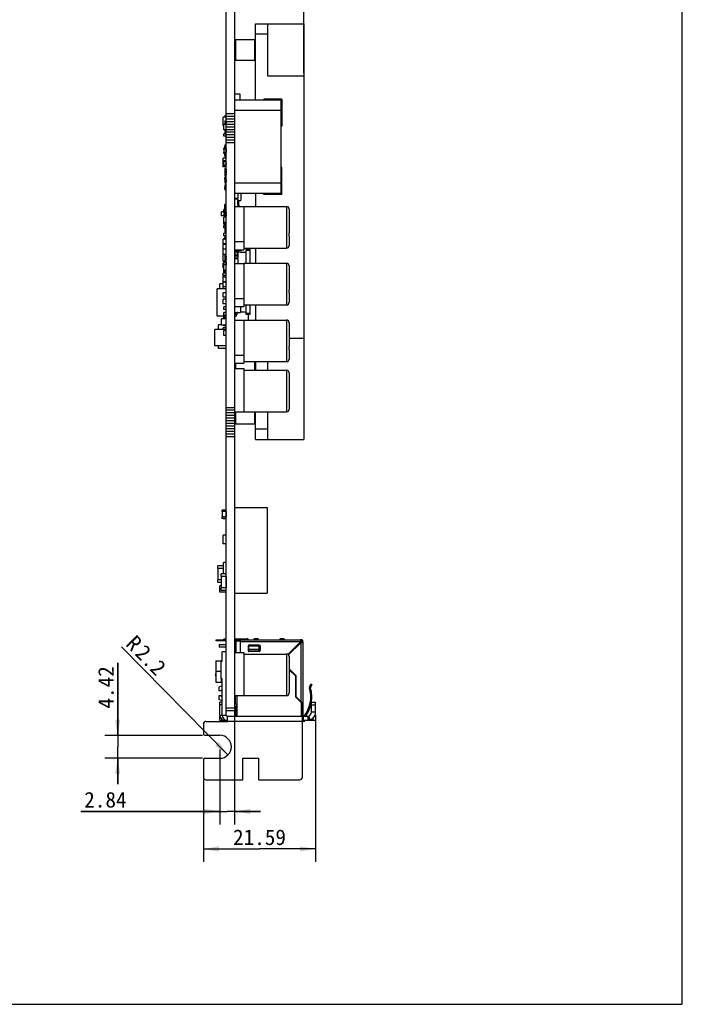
# Model space of a CAD drawing. Header units: millimetres. Extents: x 0 to 420, y 0 to 297.
# Tile 16 of 22: x 292 to 420, y 0 to 189. Entities that reach past the tile are written whole.
import ezdxf
from ezdxf.enums import TextEntityAlignment as Align

# ---------------------------------------------------------------- set-up
doc = ezdxf.new("R2010")
doc.units = ezdxf.units.MM
doc.header["$LTSCALE"] = 23.1
doc.layers.get('0').update_dxf_attribs({"linetype": 'CONTINUOUS'})
doc.layers.add('00_COMPONENTS', color=7, linetype='CONTINUOUS')
doc.layers.add('51__DRAFT_DIMS', color=7, linetype='CONTINUOUS')
doc.styles.get("Standard").update_dxf_attribs({"font": 'simfang.ttf'})
doc.dimstyles.new('DIMSTYLE_4', dxfattribs={"dimtxt": 3, "dimasz": 3, "dimexe": 2.5, "dimexo": 0.5, "dimgap": 0.75, "dimtad": 1, "dimdec": 1, "dimdsep": 46, "dimtxsty": 'STANDARD', "dimblk": '_FILLED', "dimblk1": '_FILLED', "dimblk2": '_FILLED', "dimcen": 0.09, "dimclrt": 3, "dimazin": 2, "dimtp": 0.1, "dimtm": 0.1, "dimtfac": 1, "dimtdec": 1, "dimtofl": 0, "dimtmove": 0, "dimatfit": 3, "dimldrblk": '_FILLED', "dimfxl": 1, "dimtolj": 1, "dimarcsym": 0})
doc.dimstyles.new('DIMSTYLE_5', dxfattribs={"dimtxt": 3, "dimasz": 3, "dimexe": 2.5, "dimexo": 0.5, "dimgap": 0.75, "dimtad": 1, "dimdsep": 46, "dimtxsty": 'STANDARD', "dimblk": '_FILLED', "dimblk1": '_FILLED', "dimblk2": '_FILLED', "dimcen": 0.09, "dimclrt": 3, "dimazin": 2, "dimtp": 0.2, "dimtm": 0.2, "dimtfac": 1, "dimtofl": 0, "dimtmove": 0, "dimatfit": 3, "dimldrblk": '_FILLED', "dimfxl": 1, "dimtolj": 1, "dimarcsym": 0})
doc.dimstyles.new('DIMSTYLE_6', dxfattribs={"dimtxt": 3, "dimasz": 3, "dimexe": 2.5, "dimexo": 0.5, "dimgap": 0.75, "dimtad": 1, "dimdsep": 46, "dimtxsty": 'STANDARD', "dimblk": '_FILLED', "dimblk1": '_FILLED', "dimblk2": '_FILLED', "dimcen": 0.09, "dimclrt": 3, "dimazin": 2, "dimtp": 0.1, "dimtm": 0.1, "dimtfac": 1, "dimtofl": 0, "dimtmove": 0, "dimatfit": 3, "dimldrblk": '_FILLED', "dimfxl": 1, "dimtolj": 1, "dimarcsym": 0})

# ---------------------------------------------------------------- blocks, each defined once
blk = doc.blocks.new('_FILLED')
at = {"color": 0, "linetype": 'ByBlock'}
blk.add_solid([(0, 0), (-1, 0.167), (-1, -0.167)], dxfattribs=at)
blk = doc.blocks.new('*D7')
at = {"layer": '51__DRAFT_DIMS', "color": 4}
blk.add_line((332.52, 47.98), (312.03, 68.76), dxfattribs=at)
at = {"layer": '51__DRAFT_DIMS', "color": 4, "xscale": 3, "yscale": 3, "zscale": 3, "rotation": 314.597061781}
blk.add_blockref('_FILLED', (332.52, 47.98), dxfattribs=at)
at = {"layer": '51__DRAFT_DIMS', "color": 3}
for s, p in [('R', (314.11, 67.72)), ('2.2', (318.75, 63.01))]:
    blk.add_text(s, height=3, rotation=-45.4029, dxfattribs=at).set_placement(p, align=Align.RIGHT)
blk = doc.blocks.new('*D8')
at = {"layer": '51__DRAFT_DIMS', "color": 4}
for p, q in [((349.39, 55.73), (349.39, 27.4)), ((327.8, 43.2), (327.8, 27.4)), ((327.8, 29.9), (338.6, 29.9)), ((349.39, 29.9), (338.6, 29.9))]:
    blk.add_line(p, q, dxfattribs=at)
at = {"layer": '51__DRAFT_DIMS', "color": 4, "xscale": 3, "yscale": 3, "zscale": 3, "rotation": 180}
blk.add_blockref('_FILLED', (327.8, 29.9), dxfattribs=at)
at = {"layer": '51__DRAFT_DIMS', "color": 4, "xscale": 3, "yscale": 3, "zscale": 3}
blk.add_blockref('_FILLED', (349.39, 29.9), dxfattribs=at)
at = {"layer": '51__DRAFT_DIMS', "color": 3}
blk.add_text('21.59', height=3, dxfattribs=at).set_placement((338.6, 30.65), align=Align.CENTER)
blk = doc.blocks.new('*D9')
at = {"layer": '51__DRAFT_DIMS', "color": 4}
for p, q in [((311.3, 51.76), (311.3, 65.72)), ((311.3, 65.72), (311.3, 49.55)), ((327.6, 51.76), (308.8, 51.76)), ((311.3, 42.34), (311.3, 49.55)), ((327.6, 47.34), (308.8, 47.34)), ((311.3, 47.34), (311.3, 42.34))]:
    blk.add_line(p, q, dxfattribs=at)
at = {"layer": '51__DRAFT_DIMS', "color": 4, "xscale": 3, "yscale": 3, "zscale": 3}
for p, rotation in [((311.3, 51.76), 270), ((311.3, 47.34), 90)]:
    blk.add_blockref('_FILLED', p, dxfattribs=dict(at, rotation=rotation))
at = {"layer": '51__DRAFT_DIMS', "color": 3}
blk.add_text('4.42', height=3, rotation=90, dxfattribs=at).set_placement((310.55, 56.9))
blk = doc.blocks.new('*D10')
at = {"layer": '51__DRAFT_DIMS', "color": 4}
for p, q in [((333.81, 56.53), (333.81, 34.62)), ((330.97, 49.05), (330.97, 34.62)), ((330.97, 37.12), (304.2, 37.12)), ((304.2, 37.12), (332.39, 37.12)), ((338.81, 37.12), (332.39, 37.12)), ((333.81, 37.12), (338.81, 37.12))]:
    blk.add_line(p, q, dxfattribs=at)
at = {"layer": '51__DRAFT_DIMS', "color": 4, "xscale": 3, "yscale": 3, "zscale": 3}
blk.add_blockref('_FILLED', (330.97, 37.12), dxfattribs=at)
at = {"layer": '51__DRAFT_DIMS', "color": 4, "xscale": 3, "yscale": 3, "zscale": 3, "rotation": 180}
blk.add_blockref('_FILLED', (333.81, 37.12), dxfattribs=at)
at = {"layer": '51__DRAFT_DIMS', "color": 3}
blk.add_text('2.84', height=3, dxfattribs=at).set_placement((313.02, 37.87), align=Align.RIGHT)
blk = doc.blocks.new('*D11')
at = {"layer": '51__DRAFT_DIMS', "color": 4}
for p, q in [((332.21, 224.18), (332.21, 238.06)), ((347.11, 179.19), (347.11, 238.06)), ((332.21, 235.56), (327.21, 235.56)), ((327.21, 235.56), (339.66, 235.56)), ((352.11, 235.56), (339.66, 235.56)), ((347.11, 235.56), (352.11, 235.56))]:
    blk.add_line(p, q, dxfattribs=at)
at = {"layer": '51__DRAFT_DIMS', "color": 4, "xscale": 3, "yscale": 3, "zscale": 3}
blk.add_blockref('_FILLED', (332.21, 235.56), dxfattribs=at)
at = {"layer": '51__DRAFT_DIMS', "color": 4, "xscale": 3, "yscale": 3, "zscale": 3, "rotation": 180}
blk.add_blockref('_FILLED', (347.11, 235.56), dxfattribs=at)
at = {"layer": '51__DRAFT_DIMS', "color": 3}
blk.add_text('14.9', height=3, dxfattribs=at).set_placement((339.66, 236.31), align=Align.CENTER)

msp = doc.modelspace()

# ---------------------------------------------------------------- linework, layer by layer
at = {"color": 7}
for p, q in [((420, 0), (420, 297)), ((0, 0), (420, 0))]:
    msp.add_line(p, q, dxfattribs=at)
at = {"layer": '00_COMPONENTS', "color": 7}
for p, q in [((332.212, 56.532), (332.212, 224.182)), ((333.812, 224.182), (333.812, 56.532)), ((337.812, 174.01), (337.812, 188.689)), ((337.812, 188.689), (347.112, 188.689)), ((340.112, 188.689), (340.112, 178.689)), ((347.112, 188.689), (347.112, 108.689)), ((334.012, 185.689), (333.812, 185.489)), ((334.012, 185.689), (334.012, 181.689)), ((334.012, 185.689), (337.612, 185.689)), ((337.612, 185.689), (337.612, 181.689)), ((337.812, 185.489), (337.612, 185.689)), ((334.012, 181.689), (333.812, 181.889)), ((334.012, 181.689), (337.612, 181.689)), ((337.812, 181.889), (337.612, 181.689)), ((340.112, 178.689), (347.112, 178.689)), ((333.812, 175.224), (334.828, 175.224)), ((334.828, 175.224), (334.828, 174.01)), ((342.712, 174.01), (333.812, 174.01)), ((339.412, 174.16), (339.412, 174.01)), ((342.912, 174.16), (339.412, 174.16)), ((342.712, 174.01), (342.712, 156.01)), ((342.912, 174.16), (342.912, 169.01)), ((331.602, 169.039), (331.602, 170.741)), ((332.212, 170.741), (331.602, 170.741)), ((331.912, 171.065), (331.912, 170.765)), ((331.912, 171.065), (332.212, 171.065)), ((331.912, 170.765), (332.212, 170.765)), ((332.212, 171.423), (333.812, 171.423)), ((332.212, 170.915), (333.812, 170.915)), ((332.212, 169.318), (331.712, 169.318)), ((331.712, 168.304), (331.712, 169.316)), ((331.912, 169.997), (331.912, 169.847)), ((331.912, 169.997), (332.212, 169.997)), ((331.912, 169.847), (332.212, 169.847)), ((331.912, 169.547), (331.912, 169.494)), ((331.912, 169.547), (332.212, 169.547)), ((331.912, 169.494), (332.212, 169.494)), ((331.922, 169.847), (331.922, 169.547)), ((332.202, 169.847), (332.202, 169.547)), ((332.212, 170.407), (333.812, 170.407)), ((332.212, 169.899), (333.812, 169.899)), ((332.212, 169.391), (333.812, 169.391)), ((332.212, 168.883), (333.812, 168.883)), ((342.912, 169.01), (342.712, 169.01)), ((332.212, 168.302), (331.712, 168.302)), ((331.712, 167.031), (331.712, 167.531)), ((331.912, 167.531), (331.712, 167.531)), ((332.212, 167.031), (331.712, 167.031)), ((331.912, 168.302), (331.912, 168.051)), ((331.912, 168.051), (332.212, 168.051)), ((331.912, 167.881), (331.912, 167.517)), ((331.912, 167.881), (332.212, 167.881)), ((331.912, 167.581), (332.212, 167.581)), ((331.912, 167.517), (332.212, 167.517)), ((332.212, 168.375), (333.812, 168.375)), ((332.212, 167.867), (333.812, 167.867)), ((332.212, 167.359), (333.812, 167.359)), ((332.212, 166.851), (333.812, 166.851)), ((331.912, 165.377), (331.912, 165.077)), ((331.912, 165.377), (332.212, 165.377)), ((331.912, 165.239), (332.212, 165.239)), ((331.912, 165.089), (332.212, 165.089)), ((331.912, 165.077), (331.922, 165.077)), ((331.922, 164.789), (331.922, 165.089)), ((332.202, 164.789), (332.202, 165.089)), ((332.202, 165.077), (332.212, 165.077)), ((332.212, 166.343), (333.812, 166.343)), ((332.212, 165.835), (333.812, 165.835)), ((331.712, 164.542), (331.712, 164.742)), ((331.912, 164.742), (331.712, 164.742)), ((332.212, 164.542), (331.712, 164.542)), ((331.712, 163.742), (331.712, 163.942)), ((332.212, 163.942), (331.712, 163.942)), ((331.912, 163.742), (331.712, 163.742)), ((331.732, 164.542), (331.732, 163.942)), ((331.912, 164.825), (331.912, 164.639)), ((331.912, 164.825), (331.922, 164.825)), ((331.912, 164.789), (332.212, 164.789)), ((331.912, 164.639), (332.212, 164.639)), ((331.912, 163.751), (331.912, 163.601)), ((331.912, 163.751), (332.212, 163.751)), ((331.912, 163.601), (332.212, 163.601)), ((331.912, 163.333), (331.912, 163.151)), ((331.912, 163.333), (331.922, 163.333)), ((331.912, 163.301), (332.212, 163.301)), ((331.912, 163.151), (332.212, 163.151)), ((331.922, 163.301), (331.922, 163.601)), ((332.192, 164.542), (332.192, 163.942)), ((332.192, 164.25), (332.212, 164.25)), ((332.192, 163.95), (332.212, 163.95)), ((332.202, 164.825), (332.212, 164.825)), ((332.202, 163.301), (332.202, 163.601)), ((332.202, 163.333), (332.212, 163.333)), ((331.602, 161.15), (331.602, 162.852)), ((332.212, 162.852), (331.602, 162.852)), ((332.212, 161.15), (331.602, 161.15)), ((331.712, 162.094), (331.712, 162.294)), ((332.212, 162.294), (331.712, 162.294)), ((332.212, 162.094), (331.712, 162.094)), ((331.712, 161.294), (331.712, 161.494)), ((332.212, 161.494), (331.712, 161.494)), ((332.212, 161.294), (331.712, 161.294)), ((331.732, 161.494), (331.732, 162.094)), ((332.192, 161.494), (332.192, 162.094)), ((332.192, 161.945), (332.212, 161.945)), ((332.192, 161.645), (332.212, 161.645)), ((332.192, 161.495), (332.212, 161.495)), ((332.202, 161.945), (332.202, 161.645)), ((331.912, 160.867), (331.912, 160.714)), ((331.912, 160.867), (332.212, 160.867)), ((331.912, 160.864), (332.212, 160.864)), ((331.912, 160.714), (332.212, 160.714)), ((331.912, 160.486), (331.912, 160.264)), ((331.912, 160.486), (332.212, 160.486)), ((331.912, 160.444), (332.212, 160.444)), ((331.912, 160.294), (332.212, 160.294)), ((331.912, 160.264), (331.922, 160.264)), ((331.912, 160.045), (331.912, 159.844)), ((331.912, 160.045), (331.922, 160.045)), ((331.912, 160.036), (331.922, 160.036)), ((331.912, 159.994), (332.212, 159.994)), ((331.912, 159.844), (332.212, 159.844)), ((331.912, 159.595), (331.912, 159.445)), ((331.912, 159.595), (332.212, 159.595)), ((331.912, 159.445), (332.212, 159.445)), ((331.922, 160.714), (331.922, 160.486)), ((331.922, 160.294), (331.922, 159.994)), ((331.922, 159.844), (331.922, 159.595)), ((332.202, 160.714), (332.202, 160.486)), ((332.202, 160.294), (332.202, 159.994)), ((332.202, 160.264), (332.212, 160.264)), ((332.202, 160.045), (332.212, 160.045)), ((332.202, 160.036), (332.212, 160.036)), ((332.202, 159.844), (332.202, 159.595)), ((342.912, 161.01), (342.712, 161.01)), ((342.912, 155.86), (342.912, 161.01)), ((331.912, 159.153), (331.912, 159.028)), ((331.912, 159.153), (332.212, 159.153)), ((331.912, 159.028), (332.212, 159.028)), ((331.912, 158.793), (331.912, 158.553)), ((331.912, 158.793), (332.212, 158.793)), ((331.912, 158.643), (332.212, 158.643)), ((331.912, 158.553), (331.922, 158.553)), ((331.912, 158.366), (331.912, 158.066)), ((331.912, 158.366), (331.922, 158.366)), ((331.912, 158.343), (332.212, 158.343)), ((331.912, 158.193), (332.212, 158.193)), ((331.912, 158.066), (332.212, 158.066)), ((331.912, 157.667), (331.912, 157.367)), ((331.912, 157.667), (332.212, 157.667)), ((331.912, 157.367), (332.212, 157.367)), ((331.912, 157.365), (331.912, 157.215)), ((331.912, 157.365), (332.212, 157.365)), ((331.922, 158.643), (331.922, 158.343)), ((331.932, 158.793), (331.932, 159.028)), ((332.192, 158.793), (332.192, 159.028)), ((332.202, 158.643), (332.202, 158.343)), ((332.202, 158.553), (332.212, 158.553)), ((332.202, 158.366), (332.212, 158.366)), ((331.912, 157.215), (332.212, 157.215)), ((331.912, 156.915), (331.912, 156.765)), ((331.912, 156.915), (332.212, 156.915)), ((331.912, 156.765), (332.212, 156.765)), ((331.922, 156.915), (331.922, 157.215)), ((332.202, 156.915), (332.202, 157.215)), ((342.712, 156.01), (333.812, 156.01)), ((334.421, 156.01), (334.421, 155.132)), ((335.031, 156.01), (335.031, 154.71)), ((337.812, 156.01), (337.812, 153.516)), ((339.412, 155.86), (339.412, 156.01)), ((342.912, 155.86), (339.412, 155.86)), ((331.907, 152.851), (331.907, 153.909)), ((332.212, 153.909), (331.907, 153.909)), ((333.812, 155.132), (334.421, 155.132)), ((333.812, 154.993), (334.421, 154.993)), ((333.812, 153.498), (335.612, 153.498)), ((334.421, 154.993), (334.421, 153.498)), ((334.421, 154.71), (335.031, 154.71)), ((334.432, 154.09), (334.421, 154.09)), ((334.432, 154.07), (334.421, 154.07)), ((334.421, 153.872), (334.624, 153.872)), ((334.432, 153.872), (334.432, 154.71)), ((334.582, 154.71), (334.582, 153.872)), ((334.624, 153.872), (334.624, 153.498)), ((335.612, 153.516), (335.612, 145.198)), ((335.612, 153.516), (343.804, 153.516)), ((331.312, 151.719), (331.312, 152.519)), ((331.712, 152.519), (331.312, 152.519)), ((331.712, 151.719), (331.312, 151.719)), ((331.712, 152.434), (331.712, 152.934)), ((331.907, 152.934), (331.712, 152.934)), ((331.712, 152.657), (332.212, 152.657)), ((331.712, 152.457), (332.212, 152.457)), ((331.732, 152.434), (331.712, 152.434)), ((331.712, 151.857), (331.712, 151.657)), ((331.712, 151.857), (331.922, 151.857)), ((331.712, 151.657), (331.922, 151.657)), ((332.212, 151.61), (331.712, 151.61)), ((331.732, 152.457), (331.732, 151.857)), ((332.212, 152.851), (331.907, 152.851)), ((331.912, 152.194), (331.912, 151.894)), ((331.912, 152.194), (332.212, 152.194)), ((331.912, 151.894), (332.212, 151.894)), ((331.912, 151.649), (332.212, 151.649)), ((331.922, 151.894), (331.922, 151.649)), ((332.192, 152.457), (332.192, 152.194)), ((332.212, 152.434), (332.192, 152.434)), ((332.202, 151.894), (332.202, 151.649)), ((332.202, 151.857), (332.212, 151.857)), ((332.202, 151.657), (332.212, 151.657)), ((344.312, 153.008), (344.312, 148.438)), ((332.212, 151.475), (331.712, 151.475)), ((331.712, 150.461), (331.712, 151.473)), ((332.212, 150.459), (331.712, 150.459)), ((331.712, 150.153), (331.712, 150.353)), ((331.912, 150.353), (331.712, 150.353)), ((331.912, 150.153), (331.712, 150.153)), ((331.712, 149.393), (331.712, 149.893)), ((331.912, 149.893), (331.712, 149.893)), ((331.912, 150.451), (331.912, 149.721)), ((331.912, 150.301), (332.212, 150.301)), ((331.912, 150.064), (331.922, 150.064)), ((331.912, 150.046), (331.922, 150.046)), ((331.912, 150.001), (332.212, 150.001)), ((331.912, 149.851), (332.212, 149.851)), ((331.912, 149.834), (332.212, 149.834)), ((331.912, 149.721), (332.212, 149.721)), ((331.922, 150.001), (331.922, 150.301)), ((332.202, 150.001), (332.202, 150.301)), ((332.202, 150.064), (332.212, 150.064)), ((332.202, 150.046), (332.212, 150.046)), ((332.212, 149.393), (331.712, 149.393)), ((331.712, 147.869), (331.712, 148.369)), ((332.212, 148.369), (331.712, 148.369)), ((332.212, 147.869), (331.712, 147.869)), ((331.912, 149.285), (331.912, 148.975)), ((331.912, 149.285), (331.982, 149.285)), ((331.912, 149.275), (332.212, 149.275)), ((331.912, 148.975), (332.212, 148.975)), ((331.912, 148.967), (331.912, 148.667)), ((331.912, 148.967), (332.212, 148.967)), ((331.912, 148.667), (332.212, 148.667)), ((331.982, 149.275), (331.982, 149.348)), ((332.212, 149.348), (331.982, 149.348)), ((344.312, 147.848), (344.312, 146.024)), ((331.602, 146.341), (331.602, 147.23)), ((332.212, 147.23), (331.602, 147.23)), ((332.212, 146.341), (331.602, 146.341)), ((331.602, 142.943), (331.602, 146.214)), ((332.212, 146.214), (331.602, 146.214)), ((331.712, 147.427), (331.712, 147.23)), ((331.712, 147.427), (331.912, 147.427)), ((331.732, 146.341), (331.732, 146.214)), ((331.912, 147.723), (331.912, 147.573)), ((331.912, 147.723), (332.212, 147.723)), ((331.912, 147.573), (332.212, 147.573)), ((331.912, 147.443), (331.912, 147.23)), ((331.912, 147.443), (332.212, 147.443)), ((331.912, 147.264), (332.212, 147.264)), ((331.912, 146.26), (331.912, 146.214)), ((331.912, 146.26), (332.212, 146.26)), ((331.922, 147.443), (331.922, 147.573)), ((332.192, 146.341), (332.192, 146.26)), ((332.202, 147.443), (332.202, 147.573)), ((332.202, 146.26), (332.202, 146.341)), ((332.202, 146.303), (332.212, 146.303)), ((332.202, 146.262), (332.212, 146.262)), ((333.812, 146.767), (335.612, 146.767)), ((332.212, 145.325), (331.602, 145.325)), ((332.212, 144.283), (331.602, 144.283)), ((331.912, 144.253), (331.912, 143.435)), ((331.912, 144.253), (332.212, 144.253)), ((331.912, 144.108), (332.212, 144.108)), ((331.912, 144.002), (332.212, 144.002)), ((331.922, 144.253), (331.922, 144.283)), ((332.202, 144.253), (332.202, 144.283)), ((333.812, 145.198), (335.612, 145.198)), ((333.812, 145.023), (334.312, 145.023)), ((333.812, 144.823), (334.312, 144.823)), ((333.812, 144.223), (334.312, 144.223)), ((333.812, 144.023), (334.312, 144.023)), ((333.832, 144.823), (333.832, 144.223)), ((334.292, 144.823), (334.292, 144.223)), ((334.312, 145.023), (334.312, 144.823)), ((334.312, 144.223), (334.312, 144.023)), ((334.421, 145.198), (334.421, 143.674)), ((334.421, 145.036), (335.132, 145.036)), ((335.132, 145.198), (335.132, 145.036)), ((335.612, 145.516), (343.804, 145.516)), ((336.029, 142.594), (336.029, 145.255)), ((336.812, 145.255), (336.029, 145.255)), ((336.812, 145.055), (336.029, 145.055)), ((336.428, 145.516), (336.428, 145.255)), ((336.812, 142.594), (336.812, 145.255)), ((337.812, 145.516), (337.812, 142.594)), ((331.712, 142.943), (331.602, 142.943)), ((331.602, 141.703), (331.602, 142.592)), ((331.712, 142.592), (331.602, 142.592)), ((331.712, 142.832), (331.712, 143.032)), ((332.212, 143.032), (331.712, 143.032)), ((332.212, 142.832), (331.712, 142.832)), ((331.712, 142.519), (331.712, 142.778)), ((331.732, 142.778), (331.712, 142.778)), ((331.732, 142.578), (331.712, 142.578)), ((331.712, 142.519), (331.732, 142.519)), ((331.732, 142.398), (331.712, 142.398)), ((332.212, 142.277), (331.712, 142.277)), ((331.712, 141.262), (331.712, 142.275)), ((331.732, 142.832), (331.732, 142.277)), ((331.912, 143.79), (332.212, 143.79)), ((331.912, 143.684), (332.212, 143.684)), ((331.912, 143.471), (332.212, 143.471)), ((331.912, 143.435), (331.922, 143.435)), ((331.912, 143.366), (331.912, 143.032)), ((331.912, 143.366), (331.922, 143.366)), ((331.912, 143.204), (332.212, 143.204)), ((331.912, 143.054), (332.212, 143.054)), ((331.922, 143.995), (331.922, 143.79)), ((331.922, 143.995), (332.202, 143.995)), ((331.922, 143.471), (331.922, 143.204)), ((332.192, 142.832), (332.192, 142.277)), ((332.212, 142.778), (332.192, 142.778)), ((332.212, 142.578), (332.192, 142.578)), ((332.192, 142.574), (332.212, 142.574)), ((332.192, 142.511), (332.212, 142.511)), ((332.202, 143.995), (332.202, 143.79)), ((332.202, 143.471), (332.202, 143.204)), ((332.202, 143.435), (332.212, 143.435)), ((332.202, 143.366), (332.212, 143.366)), ((333.812, 143.674), (334.421, 143.674)), ((333.812, 143.534), (334.421, 143.534)), ((333.812, 142.576), (335.612, 142.576)), ((334.312, 143.534), (334.312, 143.674)), ((334.421, 143.534), (334.421, 142.576)), ((335.612, 142.594), (335.612, 134.276)), ((335.612, 142.594), (343.804, 142.594)), ((331.602, 139.029), (331.602, 140.676)), ((332.212, 140.676), (331.602, 140.676)), ((331.712, 140.983), (331.712, 141.261)), ((332.212, 141.261), (331.712, 141.261)), ((332.212, 141.111), (331.712, 141.111)), ((332.212, 140.983), (331.712, 140.983)), ((331.712, 140.304), (331.712, 139.918)), ((331.712, 140.304), (332.212, 140.304)), ((331.732, 140.676), (331.732, 140.983)), ((332.192, 140.676), (332.192, 140.983)), ((344.312, 142.086), (344.312, 137.516)), ((330.992, 137.663), (330.992, 138.622)), ((331.602, 138.622), (330.992, 138.622)), ((332.212, 139.918), (331.602, 139.918)), ((332.212, 139.029), (331.602, 139.029)), ((331.602, 137.663), (331.602, 138.965)), ((332.212, 138.965), (331.602, 138.965)), ((331.732, 139.029), (331.732, 138.965)), ((331.912, 139.029), (331.912, 139.015)), ((331.912, 139.015), (332.212, 139.015)), ((332.192, 139.015), (332.192, 138.965)), ((330.459, 132.413), (330.459, 137.663)), ((332.212, 137.663), (330.459, 137.663)), ((332.212, 138.076), (331.602, 138.076)), ((331.602, 136.054), (331.602, 136.943)), ((332.212, 136.943), (331.602, 136.943)), ((344.312, 136.926), (344.312, 135.102)), ((332.212, 136.054), (331.602, 136.054)), ((331.602, 134.784), (331.602, 135.673)), ((332.212, 135.673), (331.602, 135.673)), ((332.212, 134.784), (331.602, 134.784)), ((333.812, 135.845), (335.612, 135.845)), ((335.612, 134.594), (343.804, 134.594)), ((336.029, 132.72), (336.029, 134.594)), ((336.812, 132.72), (336.812, 134.594)), ((337.812, 134.594), (337.812, 131.672)), ((331.712, 133.708), (331.712, 134.208)), ((332.212, 134.208), (331.712, 134.208)), ((332.212, 133.708), (331.712, 133.708)), ((331.712, 132.629), (331.712, 133.129)), ((332.212, 133.129), (331.712, 133.129)), ((333.812, 134.276), (335.612, 134.276)), ((333.812, 133.158), (334.929, 133.158)), ((333.812, 133.07), (333.822, 133.07)), ((333.822, 132.72), (333.822, 133.07)), ((334.312, 132.92), (333.822, 132.92)), ((334.312, 132.72), (333.822, 132.72)), ((334.116, 132.72), (334.116, 132.399)), ((334.312, 132.92), (334.312, 133.158)), ((334.312, 132.72), (334.312, 132.92)), ((334.929, 134.276), (334.929, 133.158)), ((336.812, 132.92), (336.029, 132.92)), ((336.812, 132.72), (336.029, 132.72)), ((336.428, 132.72), (336.428, 131.672)), ((332.212, 132.413), (330.459, 132.413)), ((330.713, 129.884), (330.713, 130.774)), ((331.312, 130.774), (330.713, 130.774)), ((331.312, 130.691), (331.312, 131.891)), ((332.212, 131.891), (331.312, 131.891)), ((332.212, 132.629), (331.712, 132.629)), ((331.712, 132.121), (331.712, 132.321)), ((331.907, 132.321), (331.712, 132.321)), ((331.907, 132.121), (331.712, 132.121)), ((331.712, 131.891), (331.712, 132.098)), ((332.212, 132.098), (331.712, 132.098)), ((332.212, 132.049), (331.712, 132.049)), ((331.732, 132.321), (331.732, 132.413)), ((331.907, 132.098), (331.907, 132.413)), ((331.912, 132.413), (331.912, 132.322)), ((331.912, 132.322), (332.212, 132.322)), ((333.812, 132.399), (334.116, 132.399)), ((333.812, 131.654), (335.612, 131.654)), ((335.612, 131.672), (335.612, 123.354)), ((335.612, 131.672), (343.804, 131.672)), ((344.312, 131.164), (344.312, 126.594)), ((330.002, 126.73), (330.002, 129.884)), ((332.212, 129.884), (330.002, 129.884)), ((332.212, 130.691), (331.312, 130.691)), ((331.602, 129.884), (331.602, 130.199)), ((332.212, 130.199), (331.602, 130.199)), ((331.712, 130.533), (331.712, 130.691)), ((332.212, 130.533), (331.712, 130.533)), ((332.212, 129.694), (331.712, 129.694)), ((331.712, 128.68), (331.712, 129.692)), ((332.212, 128.678), (331.712, 128.678)), ((344.312, 128.189), (347.112, 128.189)), ((332.212, 126.73), (330.002, 126.73)), ((330.713, 126.202), (330.713, 126.73)), ((332.212, 126.202), (330.713, 126.202)), ((344.312, 126.004), (344.312, 124.18)), ((333.812, 124.923), (335.612, 124.923)), ((333.812, 123.354), (335.612, 123.354)), ((334.012, 123.354), (334.012, 122.338)), ((335.612, 123.672), (343.804, 123.672)), ((337.612, 123.672), (337.612, 122.02)), ((337.812, 123.672), (337.812, 122.02)), ((340.112, 123.672), (340.112, 122.02)), ((333.812, 122.338), (335.612, 122.338)), ((335.612, 122.338), (335.612, 114.02)), ((335.612, 122.02), (343.804, 122.02)), ((344.312, 121.512), (344.312, 114.528)), ((332.212, 114.879), (333.812, 114.879)), ((332.212, 114.371), (333.812, 114.371)), ((332.212, 113.863), (333.812, 113.863)), ((333.812, 114.038), (335.612, 114.038)), ((334.012, 114.038), (334.012, 111.689)), ((335.612, 114.02), (343.804, 114.02)), ((337.612, 114.02), (337.612, 111.689)), ((337.812, 108.689), (337.812, 114.02)), ((340.112, 114.02), (340.112, 108.689)), ((332.212, 113.355), (333.812, 113.355)), ((332.212, 112.847), (333.812, 112.847)), ((332.212, 112.339), (333.812, 112.339)), ((332.212, 111.831), (333.812, 111.831)), ((334.012, 111.689), (333.812, 111.889)), ((337.812, 111.889), (337.612, 111.689)), ((332.212, 111.323), (333.812, 111.323)), ((332.212, 110.815), (333.812, 110.815)), ((332.212, 110.307), (333.812, 110.307)), ((334.012, 111.689), (337.612, 111.689)), ((332.212, 109.799), (333.812, 109.799)), ((332.212, 109.291), (333.812, 109.291)), ((337.812, 108.689), (347.112, 108.689)), ((332.212, 95.109), (331.412, 95.109)), ((331.412, 94.809), (331.412, 95.109)), ((332.212, 94.809), (331.412, 94.809)), ((331.432, 94.809), (331.432, 93.809)), ((332.212, 95.122), (331.602, 95.122)), ((331.602, 95.109), (331.602, 95.122)), ((332.192, 94.809), (332.192, 93.809)), ((333.812, 95.604), (340.062, 95.604)), ((340.062, 95.604), (340.062, 79.104)), ((332.212, 93.809), (331.412, 93.809)), ((331.412, 93.509), (331.412, 93.809)), ((332.212, 93.509), (331.412, 93.509)), ((331.602, 93.42), (331.602, 93.509)), ((332.212, 93.42), (331.602, 93.42)), ((332.212, 90.296), (331.602, 90.296)), ((331.602, 88.594), (331.602, 90.296)), ((332.212, 88.594), (331.602, 88.594)), ((331.653, 84.377), (330.612, 84.377)), ((330.612, 83.877), (330.612, 84.377)), ((331.653, 83.877), (330.612, 83.877)), ((330.632, 81.677), (330.632, 83.877)), ((332.212, 85.05), (331.653, 85.05)), ((331.653, 82.853), (331.653, 85.05)), ((331.232, 81.677), (330.612, 81.677)), ((330.612, 81.177), (330.612, 81.677)), ((332.212, 82.853), (331.212, 82.853)), ((331.212, 82.353), (331.212, 82.853)), ((332.212, 82.353), (331.212, 82.353)), ((331.232, 82.353), (331.232, 80.153)), ((332.192, 82.353), (332.192, 80.153)), ((332.212, 82.282), (332.192, 82.282)), ((332.212, 81.677), (332.192, 81.677)), ((331.232, 81.177), (330.612, 81.177)), ((331.232, 80.545), (330.962, 80.545)), ((330.962, 79.295), (330.962, 80.545)), ((332.212, 80.153), (331.212, 80.153)), ((331.212, 79.653), (331.212, 80.153)), ((332.212, 79.653), (331.212, 79.653)), ((332.212, 81.177), (332.192, 81.177)), ((332.212, 80.545), (332.192, 80.545)), ((332.212, 79.295), (330.962, 79.295)), ((333.812, 79.104), (340.062, 79.104)), ((330.254, 70.132), (332.212, 70.132)), ((330.254, 69.932), (330.254, 70.132)), ((331.854, 70.332), (332.212, 70.332)), ((332.054, 70.332), (332.054, 70.132)), ((333.812, 70.332), (336.254, 70.332)), ((333.812, 70.132), (346.472, 70.132)), ((334.954, 67.728), (334.954, 70.132)), ((336.054, 70.132), (336.054, 70.332)), ((338.254, 70.332), (337.654, 70.332)), ((343.254, 70.332), (342.654, 70.332)), ((346.622, 70.132), (346.472, 70.132)), ((346.472, 70.132), (346.472, 69.768)), ((346.722, 70.118), (346.951, 69.9)), ((332.212, 69.932), (330.254, 69.932)), ((332.212, 69.202), (330.812, 69.202)), ((330.812, 69.202), (330.812, 68.702)), ((332.212, 68.702), (330.812, 68.702)), ((334.894, 69.932), (333.812, 69.932)), ((334.092, 69.202), (333.812, 69.202)), ((334.092, 68.702), (333.812, 68.702)), ((334.954, 69.877), (334.092, 69.877)), ((334.092, 67.728), (334.092, 69.877)), ((336.404, 68.962), (336.404, 68.062)), ((338.554, 69.112), (336.554, 69.112)), ((336.554, 68.972), (338.554, 68.972)), ((336.554, 67.912), (336.554, 68.972)), ((336.554, 68.372), (338.554, 68.372)), ((338.554, 67.912), (338.554, 68.972)), ((338.704, 68.962), (338.704, 68.062)), ((346.472, 69.768), (344.049, 67.346)), ((344.189, 67.232), (346.607, 69.65)), ((346.622, 69.932), (346.472, 69.932)), ((346.472, 69.832), (346.672, 69.832)), ((346.607, 69.65), (346.972, 69.65)), ((346.672, 69.832), (346.672, 69.65)), ((346.772, 69.782), (346.772, 69.65)), ((346.972, 69.782), (346.972, 55.432)), ((332.212, 67.832), (331.412, 67.832)), ((331.412, 65.94), (331.412, 67.832)), ((333.812, 67.728), (335.612, 67.728)), ((335.612, 67.728), (335.612, 59.41)), ((335.612, 67.41), (343.804, 67.41)), ((338.554, 67.932), (336.554, 67.932)), ((338.554, 67.912), (336.554, 67.912)), ((344.312, 66.902), (344.312, 59.918)), ((330.212, 66.082), (331.212, 66.082)), ((330.212, 66.082), (330.212, 61.982)), ((331.412, 65.94), (331.196, 65.94)), ((331.196, 62.638), (331.196, 65.94)), ((345.607, 63.257), (344.312, 64.553)), ((331.412, 62.638), (331.196, 62.638)), ((331.412, 55.632), (331.412, 62.638)), ((344.312, 64.377), (345.502, 63.187)), ((345.502, 63.187), (345.502, 59.187)), ((345.607, 63.257), (345.607, 59.222)), ((330.212, 61.982), (331.212, 61.982)), ((331.412, 61.269), (330.772, 61.007)), ((330.772, 61.007), (330.772, 60.332)), ((348.244, 61.007), (348.472, 61.632)), ((348.659, 61.564), (348.432, 60.938)), ((348.659, 61.564), (348.472, 61.632)), ((331.412, 60.332), (330.772, 60.332)), ((331.412, 59.332), (330.772, 59.332)), ((330.772, 59.332), (330.772, 58.657)), ((333.812, 59.428), (335.612, 59.428)), ((333.972, 57.732), (333.972, 59.428)), ((334.272, 55.432), (334.272, 59.428)), ((335.612, 59.41), (343.804, 59.41)), ((345.502, 59.187), (346.622, 58.067)), ((346.772, 58.058), (345.607, 59.222)), ((331.412, 58.395), (330.772, 58.657)), ((331.412, 58.132), (330.972, 58.132)), ((330.972, 55.632), (330.972, 58.132)), ((334.222, 57.732), (333.812, 57.732)), ((333.922, 57.382), (334.122, 57.382)), ((333.922, 57.382), (333.922, 55.432)), ((334.122, 57.382), (334.122, 55.432)), ((334.222, 55.432), (334.222, 57.732)), ((346.622, 58.067), (346.622, 55.432)), ((346.672, 58.158), (346.672, 55.432)), ((346.972, 58.058), (346.772, 58.058)), ((346.772, 55.432), (346.772, 58.058)), ((346.772, 57.708), (346.972, 57.708)), ((348.592, 58.132), (349.392, 58.132)), ((348.592, 56.232), (348.592, 58.132)), ((349.392, 56.232), (349.392, 58.132)), ((330.972, 55.432), (330.992, 55.432)), ((330.972, 54.632), (330.972, 55.432)), ((332.212, 56.532), (333.812, 56.532)), ((332.212, 55.632), (332.212, 56.532)), ((332.412, 55.432), (348.103, 55.432)), ((332.412, 54.432), (332.412, 55.432)), ((334.222, 56.642), (334.122, 56.642)), ((334.122, 56.442), (334.222, 56.442)), ((334.122, 55.794), (334.192, 55.542)), ((334.222, 55.542), (334.192, 55.542)), ((346.852, 43.702), (346.852, 55.432)), ((348.384, 54.746), (348.088, 55.489)), ((348.103, 54.632), (348.103, 55.432)), ((349.175, 55.432), (349.392, 55.432)), ((349.392, 55.432), (349.392, 54.632)), ((327.802, 53.932), (327.802, 52.062)), ((328.302, 54.432), (332.412, 54.432)), ((332.412, 54.632), (330.972, 54.632)), ((349.392, 54.632), (346.852, 54.632)), ((328.102, 51.762), (330.972, 51.762)), ((335.422, 47.392), (338.472, 47.392)), ((335.422, 43.202), (335.422, 47.392)), ((338.472, 43.202), (338.472, 47.392)), ((327.802, 47.042), (327.802, 43.702)), ((328.102, 47.342), (330.972, 47.342)), ((328.302, 43.202), (335.422, 43.202)), ((338.472, 43.202), (346.352, 43.202))]:
    msp.add_line(p, q, dxfattribs=at)
at = {"layer": '00_COMPONENTS', "color": 4}
for p, q in [((340.112, 186.689), (337.812, 186.689)), ((342.712, 172.01), (333.812, 172.01)), ((342.712, 158.01), (333.812, 158.01)), ((343.804, 153.516), (343.804, 145.516)), ((344.312, 147.848), (344.312, 148.438)), ((343.804, 142.594), (343.804, 134.594)), ((344.312, 136.926), (344.312, 137.516)), ((343.804, 131.672), (343.804, 123.672)), ((344.312, 126.004), (344.312, 126.594)), ((343.804, 122.02), (343.804, 114.02)), ((340.112, 110.689), (337.812, 110.689)), ((330.854, 70.132), (330.854, 69.932)), ((334.704, 70.132), (334.704, 69.932)), ((346.722, 69.9), (346.722, 70.118)), ((346.472, 69.782), (334.954, 69.782)), ((346.622, 58.208), (346.622, 69.65)), ((346.951, 69.9), (346.722, 69.9)), ((343.804, 67.41), (343.804, 59.41)), ((331.212, 66.082), (331.212, 65.94)), ((331.196, 64.032), (330.212, 64.032)), ((331.212, 62.638), (331.212, 61.982)), ((348.306, 61.178), (348.494, 61.11)), ((331.412, 57.632), (330.972, 57.632)), ((332.212, 57.032), (333.812, 57.032)), ((334.122, 57.032), (333.922, 57.032)), ((348.592, 57.632), (349.392, 57.632)), ((330.972, 55.632), (332.212, 55.632)), ((346.998, 55.432), (346.998, 54.632)), ((347.957, 54.632), (347.957, 55.432)), ((349.392, 56.232), (348.592, 56.232)), ((348.892, 55.072), (348.892, 54.632)), ((331.472, 54.632), (331.472, 54.767)), ((331.972, 54.632), (331.972, 54.735)), ((346.852, 54.432), (332.412, 54.432)), ((347.316, 54.432), (346.852, 54.432)), ((348.192, 54.632), (348.192, 54.684))]:
    msp.add_line(p, q, dxfattribs=at)
at = {"layer": '00_COMPONENTS', "color": 7}
for centre, radius, start, end in [((343.804, 153.008), 0.508, 0, 90), ((343.804, 146.024), 0.508, 270, 360), ((343.804, 142.086), 0.508, 0, 90), ((343.804, 135.102), 0.508, 270, 360), ((335.41, 128.926), 4.342, 102.95112, 104.652), ((343.804, 131.164), 0.508, 0, 90), ((343.804, 124.18), 0.508, 270, 360), ((343.804, 121.512), 0.508, 0, 90), ((343.804, 114.528), 0.508, 270, 360), ((337.654, 70.132), 0.2, 90, 180), ((338.254, 70.132), 0.2, 0, 90), ((342.654, 70.132), 0.2, 90, 180), ((343.254, 70.132), 0.2, 0, 90), ((346.622, 69.782), 0.35, 73.39845, 90), ((346.622, 69.782), 0.35, 19.66981, 73.39845), ((336.554, 68.962), 0.15, 90, 180), ((338.554, 68.962), 0.15, 0, 90), ((346.622, 69.782), 0.15, 0, 90), ((346.622, 69.782), 0.35, 0, 19.66981), ((336.554, 68.062), 0.15, 180, 270), ((338.554, 68.062), 0.15, 270, 360), ((343.804, 66.902), 0.508, 0, 90), ((331.212, 66.282), 0.2, 270, 360), ((330.722, 63.392), 0.6, 148.34397, 211.65687), ((331.212, 61.782), 0.2, 0, 90), ((342.472, 59.127), 6, 321.97796, 16.09331), ((348.573, 60.887), 0.35, 160, 196.09331), ((348.573, 60.887), 0.15, 160, 196.09331), ((342.472, 59.127), 6.2, 350.77268, 16.09331), ((343.804, 59.918), 0.508, 270, 360), ((333.672, 58.007), 0.3, 0, 62.13099), ((342.472, 59.127), 6.2, 323.42382, 349.86726), ((331.972, 55.632), 1, 180, 270), ((332.412, 55.632), 1, 180, 270), ((332.412, 55.632), 0.2, 180, 270), ((347.792, 56.232), 0.8, 289.37853, 360), ((347.792, 56.232), 1.6, 281.21165, 360), ((328.302, 53.932), 0.5, 90, 180), ((346.672, 54.732), 0.3, 313.62497, 340.78265), ((328.102, 52.062), 0.3, 180, 270), ((330.972, 49.552), 2.21, 270, 90), ((328.102, 47.042), 0.3, 90, 180), ((328.302, 43.702), 0.5, 180, 270), ((346.352, 43.702), 0.5, 270, 360)]:
    msp.add_arc(centre, radius, start, end, dxfattribs=at)
for points, knots in [([(334.421, 144.82), (334.483, 144.806), (335.008, 144.695), (335.545, 144.684), (336.029, 144.752)], [0, 0, 0, 0, 0.1184249, 1, 1, 1, 1]), ([(331.654, 70.132), (331.654, 70.183), (331.701, 70.286), (331.803, 70.332), (331.854, 70.332)], [0, 0, 0, 0, 0.4999999, 1, 1, 1, 1]), ([(336.454, 70.132), (336.454, 70.183), (336.407, 70.286), (336.304, 70.332), (336.254, 70.332)], [0, 0, 0, 0, 0.4999999, 1, 1, 1, 1]), ([(333.962, 58.652), (333.954, 58.705), (333.935, 58.785), (333.878, 58.877), (333.835, 58.912), (333.812, 58.925)], [0, 0, 0, 0, 0.4993018, 0.7499436, 1, 1, 1, 1]), ([(333.969, 58.556), (333.963, 58.614), (333.93, 58.729), (333.855, 58.822), (333.812, 58.861)], [0, 0, 0, 0, 0.4995319, 1, 1, 1, 1])]:
    msp.add_open_spline(points, degree=3, knots=knots, dxfattribs=at)
for points in [[(334.929, 133.242), (335.29, 133.281), (335.656, 133.275), (336.029, 133.222)], [(331.19, 60.332), (331.258, 60.407), (331.334, 60.476), (331.411, 60.541)], [(331.411, 59.124), (331.333, 59.189), (331.258, 59.257), (331.19, 59.332)]]:
    msp.add_open_spline(points, degree=3, dxfattribs=at)

# ---------------------------------------------------------------- dimensions: what is measured, and where the dimension line sits
at = {"layer": '51__DRAFT_DIMS', "color": 4}
for base, p1, p2, angle, dimstyle, picture, middle in [((332.212, 235.56), (347.112, 178.689), (332.212, 223.682), 180, 'DIMSTYLE_5', '*D11', (339.758, 235.56)), ((311.297, 47.342), (328.102, 51.762), (328.102, 47.342), 270, 'DIMSTYLE_6', '*D9', (311.297, 61.213)), ((330.972, 37.116), (333.812, 57.032), (330.972, 49.552), 180, 'DIMSTYLE_6', '*D10', (308.607, 37.116))]:
    dim = msp.add_linear_dim(base=base, p1=p1, p2=p2, angle=angle, dimstyle=dimstyle, dxfattribs=at)
    dim.commit()
    dim.dimension.update_dxf_attribs({"geometry": picture, "text_midpoint": middle, "dimtype": 160})
dim = msp.add_radius_dim(center=(330.972, 49.552), mpoint=(332.523, 47.979), text='R<>', dimstyle='DIMSTYLE_4', override={"dimpost": '<>'}, dxfattribs=at)
dim.commit()
dim.dimension.update_dxf_attribs({"geometry": '*D7', "text_midpoint": (315.125, 65.624), "dimtype": 164})
dim = msp.add_linear_dim(base=(349.392, 29.9), p1=(327.802, 43.702), p2=(349.392, 56.232), dimstyle='DIMSTYLE_5', dxfattribs=at)
dim.commit()
dim.dimension.update_dxf_attribs({"geometry": '*D8', "text_midpoint": (338.55, 29.9), "dimtype": 160})

doc.saveas('drawing.dxf')
